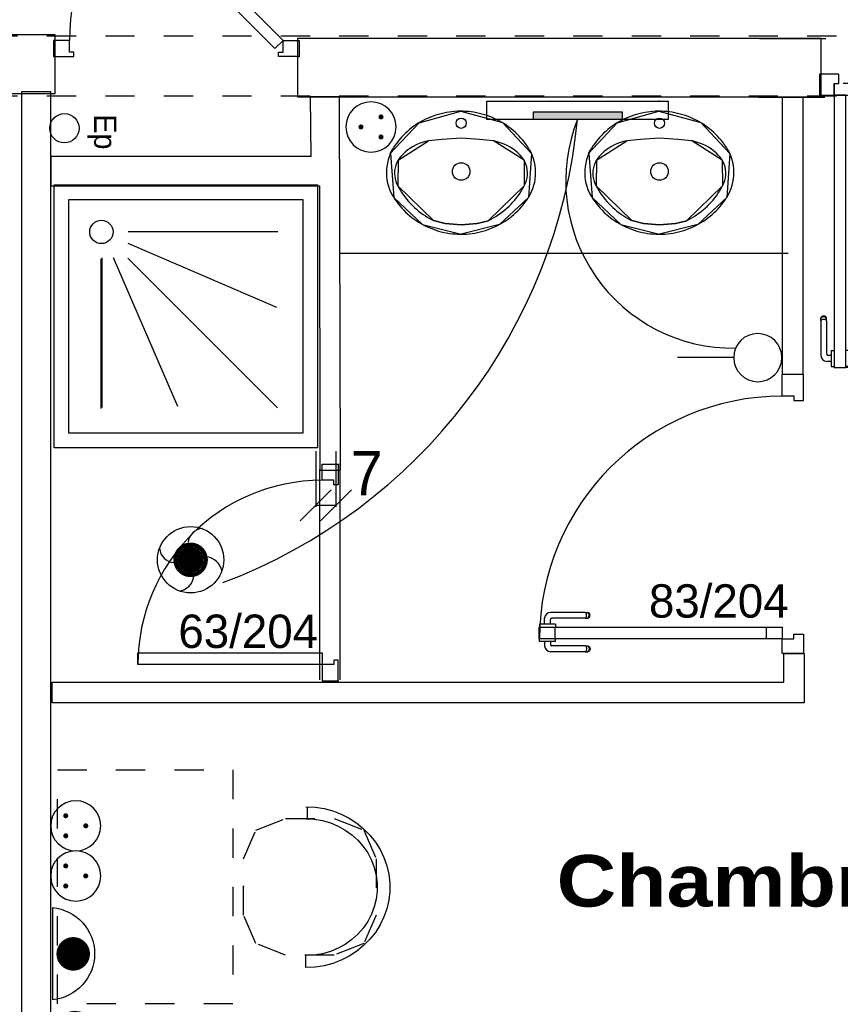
# Model space of a CAD drawing. Header units: millimetres. Extents: x -11.8 to 86.8, y 45.9 to 95.9.
# Tile 47 of 108: x 19.3 to 22.1, y 78.9 to 82.3. Entities that reach past the tile are written whole.
import ezdxf

# ---------------------------------------------------------------- set-up
doc = ezdxf.new("R2010")
doc.units = ezdxf.units.MM
doc.header["$MEASUREMENT"] = 0
doc.linetypes.add('PC_DASH_1', pattern=[0.055556, 0.027778, -0.027778])
doc.linetypes.add('PC_DASH_4', pattern=[0.125, 0.055556, -0.069444])
doc.layers.add('CFO', color=6, linetype='Continuous')
doc.layers.add('Structure etage', color=7, linetype='Continuous')
doc.styles.get("Standard").update_dxf_attribs({"font": 'BKANT.TTF'})

# ---------------------------------------------------------------- blocks, each defined once
blk = doc.blocks.new('PCEN')
at = {"const_width": 0.025}
for points in [[(-0.101, 0.3585, 1), (-0.076, 0.3585, 1)], [(0.099, 0.3585, 1), (0.124, 0.3585, 1)], [(-0.001, 0.1585, 1), (0.024, 0.1585, 1)]]:
    blk.add_lwpolyline(points, format="xyb", close=True, dxfattribs=at)
blk.add_circle((0.0115, 0.2585), 0.25)
blk = doc.blocks.new('PLATAB')
for p, q in [((-0.8281, -0.277), (-0.8281, 0.0332)), ((-0.8281, 0.0332), (0.7208, 0.0332)), ((-0.4374, 0.0304), (-0.4374, -0.0882)), ((0.3244, -0.0882), (0.3244, 0.0304)), ((0.7208, 0.0332), (0.7208, -0.277)), ((-0.4374, -0.0882), (0.3244, -0.0882)), ((0.7208, -0.277), (-0.8281, -0.277))]:
    blk.add_line(p, q)
blk.add_solid([(-0.4411, 0.0304), (0.3208, 0.0304), (-0.4411, -0.0882), (0.3208, -0.0882)])
blk = doc.blocks.new('SA')
blk.add_line((0.1176, 0.2603), (0.3651, 0.5078))
blk.add_circle((0.0116, 0.1542), 0.15)
blk = doc.blocks.new('AP0')
for points, const_width in [([(0.175, -0.06, -1), (-0.148, 0.06, -1)], 0.0492), ([(-0.06, 0, 1), (0.087, 0, 1)], 0.147)]:
    blk.add_lwpolyline(points, format="xyb", close=True, dxfattribs=dict(const_width=const_width))
blk.add_circle((0.014, 0), 0.378)
for centre, radius, start, end in [((0.153, 0.184), 0.169, 92.8345, 178.447), ((-0.154, 0.151), 0.188, 186.2032, 263.9565), ((0.189, -0.152), 0.183, 5.8298, 82.3782), ((-0.155, -0.154), 0.206, 281.5712, 350.6383)]:
    blk.add_arc(centre, radius, start, end)
blk = doc.blocks.new('ADEC')
blk.add_line((-0.2995, 0.0875), (0.2045, 0.0875))
blk.add_arc((-0.0475, 0.111), 0.2531, 185.3373, 354.6627)
blk = doc.blocks.new('AP2')
at = {"const_width": 0.193}
blk.add_lwpolyline([(-0.088, -0.238, 1), (0.104, -0.238, 1)], format="xyb", close=True, dxfattribs=at)
at = {"xscale": 2.1, "yscale": 2.1, "zscale": 2.1}
blk.add_blockref('ADEC', (0.106, -0.185), dxfattribs=at)
blk = doc.blocks.new('PD_15787')
at = {"layer": 'Structure etage', "color": 0}
for p, q in [((21.8908, -15.4608), (21.8896, -15.4641)), ((21.8896, -15.4663), (21.8896, -15.4641)), ((21.8896, -15.4724), (21.8896, -15.4663)), ((21.8896, -15.4724), (21.8896, -15.5914)), ((21.893, -15.4581), (21.8908, -15.4608)), ((21.893, -15.4609), (21.8908, -15.4633)), ((21.893, -15.4693), (21.8908, -15.4707)), ((21.8961, -15.4564), (21.893, -15.4581)), ((21.8961, -15.4594), (21.893, -15.4609)), ((21.8961, -15.4684), (21.893, -15.4693)), ((21.8995, -15.4558), (21.8961, -15.4564)), ((21.8995, -15.4588), (21.8961, -15.4594)), ((21.8995, -15.4681), (21.8961, -15.4684)), ((21.9029, -15.4564), (21.8995, -15.4558)), ((21.9029, -15.4594), (21.8995, -15.4588)), ((21.9029, -15.4684), (21.8995, -15.4681)), ((21.9059, -15.4581), (21.9029, -15.4564)), ((21.9059, -15.4609), (21.9029, -15.4594)), ((21.9059, -15.4693), (21.9029, -15.4684)), ((21.9082, -15.4608), (21.9059, -15.4581)), ((21.9082, -15.4633), (21.9059, -15.4609)), ((21.9082, -15.4707), (21.9059, -15.4693)), ((21.9093, -15.4641), (21.9082, -15.4608)), ((21.9093, -15.4663), (21.9093, -15.4641)), ((21.9093, -15.4724), (21.9093, -15.4663)), ((21.9093, -15.4724), (21.9093, -15.5867)), ((21.9248, -15.5745), (21.9248, -15.5762)), ((21.9248, -15.5745), (21.9249, -15.5745)), ((21.9248, -15.5762), (21.9248, -15.5809)), ((21.9248, -15.5809), (21.9248, -15.588)), ((21.9249, -15.5745), (21.9348, -15.5745)), ((21.9348, -15.5745), (21.9349, -15.5745)), ((21.9248, -15.6114), (21.9096, -15.6114)), ((21.9248, -15.5917), (21.9144, -15.5917)), ((21.9248, -15.588), (21.9248, -15.5969)), ((21.9248, -15.5969), (21.9248, -15.6063)), ((21.9248, -15.6063), (21.9248, -15.6151)), ((21.9248, -15.6151), (21.9248, -15.6223)), ((21.9248, -15.6223), (21.9248, -15.627)), ((21.9248, -15.627), (21.9248, -15.6286)), ((21.9248, -15.6286), (21.9249, -15.6286)), ((21.9249, -15.6286), (21.9348, -15.6286)), ((21.9348, -15.6286), (21.9349, -15.6286))]:
    blk.add_line(p, q, dxfattribs=at)
for centre, radius in [((21.9144, -15.5867), 0.00501), ((21.9096, -15.5914), 0.02)]:
    blk.add_arc(centre, radius, 180, 270, dxfattribs=at)
blk = doc.blocks.new('PD_15788')
at = {"layer": 'Structure etage', "color": 0}
for p, q in [((22.0045, -15.4641), (22.0057, -15.4608)), ((22.0045, -15.4663), (22.0045, -15.4641)), ((22.0045, -15.4724), (22.0045, -15.4663)), ((22.0045, -15.4724), (22.0045, -15.5867)), ((22.0057, -15.4608), (22.008, -15.4581)), ((22.0057, -15.4633), (22.008, -15.4609)), ((22.0057, -15.4707), (22.008, -15.4693)), ((22.008, -15.4581), (22.011, -15.4564)), ((22.008, -15.4609), (22.011, -15.4594)), ((22.008, -15.4693), (22.011, -15.4684)), ((22.011, -15.4564), (22.0144, -15.4558)), ((22.011, -15.4594), (22.0144, -15.4588)), ((22.011, -15.4684), (22.0144, -15.4681)), ((22.0144, -15.4558), (22.0178, -15.4564)), ((22.0144, -15.4588), (22.0178, -15.4594)), ((22.0144, -15.4681), (22.0178, -15.4684)), ((22.0178, -15.4564), (22.0208, -15.4581)), ((22.0178, -15.4594), (22.0208, -15.4609)), ((22.0178, -15.4684), (22.0208, -15.4693)), ((22.0208, -15.4581), (22.0231, -15.4608)), ((22.0208, -15.4609), (22.0231, -15.4633)), ((22.0208, -15.4693), (22.0231, -15.4707)), ((22.0231, -15.4608), (22.0243, -15.4641)), ((22.0243, -15.4663), (22.0243, -15.4641)), ((22.0243, -15.4724), (22.0243, -15.4663)), ((22.0243, -15.4724), (22.0243, -15.5914)), ((21.974, -15.5745), (21.9739, -15.5745)), ((21.9838, -15.5745), (21.974, -15.5745)), ((21.9839, -15.5745), (21.9838, -15.5745)), ((21.9839, -15.5745), (21.9839, -15.5762)), ((21.9839, -15.5762), (21.9839, -15.5809)), ((21.9839, -15.5809), (21.9839, -15.588)), ((21.9839, -15.588), (21.9839, -15.5969)), ((21.9839, -15.5917), (21.9995, -15.5917)), ((21.9839, -15.5969), (21.9839, -15.6063)), ((21.9839, -15.6063), (21.9839, -15.6151)), ((21.9839, -15.6114), (22.0042, -15.6114)), ((21.9839, -15.6151), (21.9839, -15.6223)), ((21.974, -15.6286), (21.9739, -15.6286)), ((21.9838, -15.6286), (21.974, -15.6286)), ((21.9839, -15.6286), (21.9838, -15.6286)), ((21.9839, -15.6223), (21.9839, -15.627)), ((21.9839, -15.627), (21.9839, -15.6286))]:
    blk.add_line(p, q, dxfattribs=at)
for centre, radius in [((21.9995, -15.5867), 0.00501), ((22.0042, -15.5914), 0.02)]:
    blk.add_arc(centre, radius, 270, 0, dxfattribs=at)
blk = doc.blocks.new('PD_15786')
at = {"layer": 'Structure etage'}
for name in ['PD_15787', 'PD_15788']:
    blk.add_blockref(name, (0, 0), dxfattribs=at)
blk = doc.blocks.new('PD_15792')
at = {"layer": 'Structure etage', "color": 0, "linetype": 'PC_DASH_1'}
for p, q in [((22.8082, -14.7018), (22.8082, -14.7017)), ((22.8082, -14.7116), (22.8082, -14.7018)), ((22.8623, -14.7018), (22.8623, -14.7017)), ((22.8623, -14.7116), (22.8623, -14.7018)), ((22.6901, -14.7337), (22.6895, -14.7371)), ((22.6895, -14.7371), (22.6901, -14.7405)), ((22.6918, -14.7307), (22.6901, -14.7337)), ((22.6901, -14.7405), (22.6918, -14.7435)), ((22.6945, -14.7284), (22.6918, -14.7307)), ((22.6918, -14.7435), (22.6945, -14.7458)), ((22.6931, -14.7337), (22.6925, -14.7371)), ((22.6925, -14.7371), (22.6931, -14.7405)), ((22.6946, -14.7307), (22.6931, -14.7337)), ((22.6931, -14.7405), (22.6946, -14.7435)), ((22.6978, -14.7272), (22.6945, -14.7284)), ((22.697, -14.7284), (22.6946, -14.7307)), ((22.6946, -14.7435), (22.697, -14.7458)), ((22.6999, -14.7272), (22.6978, -14.7272)), ((22.7061, -14.7272), (22.6999, -14.7272)), ((22.7021, -14.7337), (22.7018, -14.7371)), ((22.7018, -14.7371), (22.7021, -14.7405)), ((22.703, -14.7307), (22.7021, -14.7337)), ((22.7021, -14.7405), (22.703, -14.7435)), ((22.7044, -14.7284), (22.703, -14.7307)), ((22.703, -14.7435), (22.7044, -14.7458)), ((22.7061, -14.7272), (22.8204, -14.7272)), ((22.8082, -14.7117), (22.8082, -14.7116)), ((22.8082, -14.7117), (22.8098, -14.7117)), ((22.8098, -14.7117), (22.8145, -14.7117)), ((22.8145, -14.7117), (22.8217, -14.7117)), ((22.8217, -14.7117), (22.8306, -14.7117)), ((22.8254, -14.7117), (22.8254, -14.7222)), ((22.8306, -14.7117), (22.8399, -14.7117)), ((22.8399, -14.7117), (22.8488, -14.7117)), ((22.8451, -14.7117), (22.8451, -14.7269)), ((22.8488, -14.7117), (22.856, -14.7117)), ((22.856, -14.7117), (22.8607, -14.7117)), ((22.8607, -14.7117), (22.8623, -14.7117)), ((22.8623, -14.7117), (22.8623, -14.7116)), ((22.6945, -14.7458), (22.6978, -14.747)), ((22.6999, -14.747), (22.6978, -14.747)), ((22.7061, -14.747), (22.6999, -14.747)), ((22.7061, -14.747), (22.8251, -14.747))]:
    blk.add_line(p, q, dxfattribs=at)
for centre, radius in [((22.8204, -14.7222), 0.00501), ((22.8251, -14.7269), 0.02)]:
    blk.add_arc(centre, radius, 270, 0, dxfattribs=at)
blk = doc.blocks.new('PD_15793')
at = {"layer": 'Structure etage', "color": 0, "linetype": 'PC_DASH_1'}
for p, q in [((22.6895, -14.6222), (22.6901, -14.6187)), ((22.6901, -14.6256), (22.6895, -14.6222)), ((22.6901, -14.6187), (22.6918, -14.6157)), ((22.6918, -14.6286), (22.6901, -14.6256)), ((22.6918, -14.6157), (22.6945, -14.6135)), ((22.6945, -14.6308), (22.6918, -14.6286)), ((22.6925, -14.6222), (22.6931, -14.6187)), ((22.6931, -14.6256), (22.6925, -14.6222)), ((22.6931, -14.6187), (22.6946, -14.6157)), ((22.6946, -14.6286), (22.6931, -14.6256)), ((22.6945, -14.6135), (22.6978, -14.6123)), ((22.6978, -14.632), (22.6945, -14.6308)), ((22.6946, -14.6157), (22.697, -14.6135)), ((22.697, -14.6308), (22.6946, -14.6286)), ((22.6999, -14.6123), (22.6978, -14.6123)), ((22.6999, -14.632), (22.6978, -14.632)), ((22.7061, -14.6123), (22.6999, -14.6123)), ((22.7061, -14.632), (22.6999, -14.632)), ((22.7018, -14.6222), (22.7021, -14.6187)), ((22.7021, -14.6256), (22.7018, -14.6222)), ((22.7021, -14.6187), (22.703, -14.6157)), ((22.703, -14.6286), (22.7021, -14.6256)), ((22.703, -14.6157), (22.7044, -14.6135)), ((22.7044, -14.6308), (22.703, -14.6286)), ((22.7061, -14.6123), (22.8251, -14.6123)), ((22.7061, -14.632), (22.8204, -14.632)), ((22.8254, -14.6526), (22.8254, -14.637)), ((22.8451, -14.6526), (22.8451, -14.6323)), ((22.8082, -14.6526), (22.8098, -14.6526)), ((22.8082, -14.6526), (22.8082, -14.6527)), ((22.8082, -14.6527), (22.8082, -14.6626)), ((22.8082, -14.6626), (22.8082, -14.6627)), ((22.8098, -14.6526), (22.8145, -14.6526)), ((22.8145, -14.6526), (22.8217, -14.6526)), ((22.8217, -14.6526), (22.8306, -14.6526)), ((22.8306, -14.6526), (22.8399, -14.6526)), ((22.8399, -14.6526), (22.8488, -14.6526)), ((22.8488, -14.6526), (22.856, -14.6526)), ((22.856, -14.6526), (22.8607, -14.6526)), ((22.8607, -14.6526), (22.8623, -14.6526)), ((22.8623, -14.6526), (22.8623, -14.6527)), ((22.8623, -14.6527), (22.8623, -14.6626)), ((22.8623, -14.6626), (22.8623, -14.6627))]:
    blk.add_line(p, q, dxfattribs=at)
for centre, radius in [((22.8204, -14.637), 0.00501), ((22.8251, -14.6323), 0.02)]:
    blk.add_arc(centre, radius, 0, 90, dxfattribs=at)
blk = doc.blocks.new('PD_15791')
at = {"layer": 'Structure etage'}
for name in ['PD_15793', 'PD_15792']:
    blk.add_blockref(name, (0, 0), dxfattribs=at)
blk = doc.blocks.new('PD_15790')
at = {"layer": 'Structure etage', "color": 0, "linetype": 'PC_DASH_1'}
blk.add_lwpolyline([(22.8663, -14.7017), (22.8663, -14.6616), (21.935, -14.6616), (21.935, -14.7017), (22.8663, -14.7017)], dxfattribs=at)
at = {"layer": 'Structure etage'}
blk.add_blockref('PD_15791', (0, 0), dxfattribs=at)
blk = doc.blocks.new('PD_15789')
at = {"layer": 'Structure etage', "color": 0}
for points in [[(21.9349, -14.6613), (21.9508, -14.6613), (21.9508, -14.6292), (21.8848, -14.6292), (21.8848, -14.7013), (21.9349, -14.7013), (21.9349, -14.6613)], [(22.9147, -14.6292), (22.8502, -14.6292), (22.8502, -14.6613), (22.8661, -14.6613), (22.8661, -14.7013), (22.9147, -14.7013), (22.9147, -14.6292)], [(21.9349, -15.6326), (21.9749, -15.6326), (21.9749, -14.7013), (21.9349, -14.7013), (21.9349, -15.6326)]]:
    blk.add_lwpolyline(points, dxfattribs=at)
blk.add_arc((21.9349, -14.7013), 0.9313, 270, 0, dxfattribs=at)
at = {"layer": 'Structure etage'}
blk.add_blockref('PD_15790', (0, 0), dxfattribs=at)
blk = doc.blocks.new('PD_15785')
at = {"layer": 'Structure etage'}
for name in ['PD_15789', 'PD_15786']:
    blk.add_blockref(name, (0, 0), dxfattribs=at)
blk = doc.blocks.new('PD_15953')
at = {"layer": 'Structure etage', "color": 0}
for points in [[(20.6591, -15.1768), (20.6685, -15.1766), (20.678, -15.1761), (20.6874, -15.1753), (20.6967, -15.1742), (20.706, -15.1727), (20.7153, -15.1709), (20.7245, -15.1689), (20.7336, -15.1665), (20.7426, -15.1638), (20.7515, -15.1608), (20.7603, -15.1575), (20.769, -15.1539), (20.7775, -15.1501), (20.7859, -15.1459), (20.7942, -15.1415), (20.8022, -15.1367), (20.8101, -15.1318), (20.8179, -15.1265), (20.8254, -15.121), (20.8327, -15.1152), (20.8398, -15.1092), (20.8467, -15.103), (20.8533, -15.0965), (20.8598, -15.0898), (20.8659, -15.0829), (20.8719, -15.0758), (20.8775, -15.0685), (20.8829, -15.0611), (20.888, -15.0534), (20.8893, -15.0513), (20.8952, -15.0414), (20.9003, -15.0311), (20.9046, -15.0204), (20.9081, -15.0095), (20.9109, -14.9984), (20.9128, -14.9871), (20.914, -14.9758), (20.9143, -14.9643), (20.9138, -14.9529), (20.9124, -14.9416), (20.9103, -14.9303), (20.9073, -14.9193), (20.9035, -14.9084), (20.9005, -14.9011), (20.8961, -14.893), (20.8915, -14.8851), (20.8866, -14.8773), (20.8813, -14.8697), (20.8759, -14.8622), (20.8701, -14.855), (20.8641, -14.848), (20.8578, -14.8411), (20.8513, -14.8345), (20.8446, -14.8281), (20.8376, -14.8219), (20.8305, -14.816), (20.8231, -14.8103), (20.8155, -14.8049), (20.8077, -14.7997), (20.7997, -14.7948), (20.7916, -14.7902), (20.7833, -14.7858), (20.7748, -14.7818), (20.7662, -14.778), (20.7575, -14.7745), (20.7487, -14.7713), (20.7397, -14.7684), (20.7306, -14.7658), (20.7215, -14.7635), (20.7123, -14.7615), (20.703, -14.7599), (20.6937, -14.7585), (20.6843, -14.7575), (20.6749, -14.7568), (20.6654, -14.7564), (20.656, -14.7563), (20.6465, -14.7566), (20.6371, -14.7571), (20.6277, -14.758), (20.6184, -14.7592), (20.609, -14.7607), (20.5998, -14.7625), (20.5906, -14.7647), (20.5815, -14.7671), (20.5725, -14.7698), (20.5636, -14.7729), (20.5548, -14.7762), (20.5462, -14.7799), (20.5376, -14.7838), (20.5293, -14.788), (20.521, -14.7925), (20.513, -14.7973), (20.5051, -14.8024), (20.4974, -14.8077), (20.4899, -14.8132), (20.4826, -14.819), (20.4756, -14.8251), (20.4687, -14.8314), (20.4621, -14.8379), (20.4557, -14.8446), (20.4496, -14.8516), (20.4437, -14.8587), (20.4381, -14.8661), (20.4328, -14.8736), (20.4277, -14.8813), (20.4229, -14.8891), (20.4184, -14.8972), (20.4159, -14.902), (20.4177, -14.9011), (20.4134, -14.9118), (20.4099, -14.9227), (20.4072, -14.9338), (20.4053, -14.9451), (20.4042, -14.9565), (20.404, -14.9679), (20.4045, -14.9793), (20.4059, -14.9907), (20.4081, -15.0019), (20.4111, -15.0129), (20.4149, -15.0238), (20.4195, -15.0343), (20.4248, -15.0445), (20.4289, -15.0513), (20.4339, -15.059), (20.4392, -15.0666), (20.4448, -15.0739), (20.4507, -15.0811), (20.4568, -15.088), (20.4631, -15.0948), (20.4697, -15.1013), (20.4766, -15.1076), (20.4836, -15.1137), (20.4909, -15.1195), (20.4983, -15.1251), (20.506, -15.1304), (20.5139, -15.1354), (20.5219, -15.1402), (20.5301, -15.1447), (20.5384, -15.149), (20.5469, -15.1529), (20.5556, -15.1566), (20.5644, -15.16), (20.5732, -15.163), (20.5822, -15.1658), (20.5913, -15.1683), (20.6005, -15.1704), (20.6097, -15.1723), (20.619, -15.1738), (20.6284, -15.175), (20.6378, -15.1759), (20.6472, -15.1765), (20.6566, -15.1768), (20.6591, -15.1768)], [(20.4159, -14.902), (20.5154, -14.7958), (20.6579, -14.7563), (20.8005, -14.7953), (20.9005, -14.9011)], [(20.4177, -14.9011), (20.4289, -15.0513)], [(20.9005, -14.9011), (20.8893, -15.0513)], [(20.4289, -15.0513), (20.5271, -15.1431), (20.6591, -15.1768)], [(20.8893, -15.0513), (20.7912, -15.1431), (20.6591, -15.1768)]]:
    blk.add_lwpolyline(points, dxfattribs=at)
blk = doc.blocks.new('PD_15954')
at = {"layer": 'Structure etage', "color": 0}
for points in [[(20.4428, -15.0108), (20.4473, -15.0191), (20.452, -15.0272), (20.457, -15.0351), (20.4623, -15.0429), (20.4679, -15.0504), (20.4738, -15.0578), (20.4799, -15.065), (20.4862, -15.072), (20.4929, -15.0787), (20.4997, -15.0852), (20.5068, -15.0915), (20.5141, -15.0975), (20.5216, -15.1033), (20.5293, -15.1089), (20.5373, -15.1141), (20.5454, -15.1191), (20.5537, -15.1238), (20.5621, -15.1283), (20.5647, -15.1296), (20.6048, -15.1399), (20.6596, -15.1449), (20.7141, -15.1397), (20.7526, -15.1305), (20.7535, -15.1296), (20.762, -15.1252), (20.7704, -15.1206), (20.7785, -15.1157), (20.7865, -15.1105), (20.7943, -15.105), (20.8019, -15.0993), (20.8092, -15.0934), (20.8164, -15.0871), (20.8233, -15.0807), (20.83, -15.074), (20.8365, -15.0671), (20.8426, -15.06), (20.8486, -15.0527), (20.8542, -15.0452), (20.8596, -15.0375), (20.8647, -15.0296), (20.8696, -15.0216), (20.8741, -15.0134), (20.8754, -15.0108), (20.8796, -15.0023), (20.8828, -14.9934), (20.8851, -14.9843), (20.8863, -14.9749), (20.8865, -14.9655), (20.8858, -14.9561), (20.884, -14.9468), (20.8812, -14.9378), (20.8774, -14.9291), (20.8745, -14.9236), (20.8679, -14.9149), (20.8608, -14.9066), (20.853, -14.8989), (20.8448, -14.8917), (20.836, -14.885), (20.8268, -14.879), (20.8171, -14.8736), (20.8071, -14.8689), (20.7968, -14.8649), (20.7862, -14.8615), (20.7754, -14.8589), (20.7703, -14.8579), (20.7226, -14.8528), (20.6596, -14.8489), (20.5947, -14.8531), (20.548, -14.8579), (20.5371, -14.8602), (20.5264, -14.8632), (20.5159, -14.8669), (20.5057, -14.8713), (20.4959, -14.8764), (20.4865, -14.8821), (20.4775, -14.8885), (20.469, -14.8954), (20.461, -14.9029), (20.4536, -14.911), (20.4467, -14.9195), (20.4438, -14.9236), (20.4394, -14.932), (20.436, -14.9409), (20.4335, -14.95), (20.4321, -14.9593), (20.4316, -14.9687), (20.4322, -14.9781), (20.4338, -14.9874), (20.4364, -14.9965), (20.44, -15.0053), (20.4428, -15.0108)], [(20.4438, -14.9236), (20.548, -14.8579)], [(20.7703, -14.8579), (20.7226, -14.8528), (20.6596, -14.8489), (20.5947, -14.8531), (20.548, -14.8579)], [(20.8745, -14.9236), (20.7703, -14.8579)], [(20.4438, -14.9236), (20.4428, -15.0108)], [(20.8745, -14.9236), (20.8754, -15.0108)], [(20.4428, -15.0108), (20.5647, -15.1296)], [(20.8754, -15.0108), (20.7535, -15.1296)], [(20.7526, -15.1305), (20.7141, -15.1397), (20.6596, -15.1449), (20.6048, -15.1399), (20.5647, -15.1296)]]:
    blk.add_lwpolyline(points, dxfattribs=at)
blk = doc.blocks.new('PD_15952')
at = {"layer": 'Structure etage', "color": 0}
for points in [[(20.4438, -14.9236), (20.548, -14.8579)], [(20.7703, -14.8579), (20.7226, -14.8528), (20.6596, -14.8489), (20.5947, -14.8531), (20.548, -14.8579)], [(20.8745, -14.9236), (20.7703, -14.8579)], [(20.4438, -14.9236), (20.4428, -15.0108)], [(20.8745, -14.9236), (20.8754, -15.0108)], [(20.4428, -15.0108), (20.5647, -15.1296)], [(20.8754, -15.0108), (20.7535, -15.1296)], [(20.7526, -15.1305), (20.7141, -15.1397), (20.6596, -15.1449), (20.6048, -15.1399), (20.5647, -15.1296)]]:
    blk.add_lwpolyline(points, dxfattribs=at)
for centre, radius in [((20.6596, -14.7974), 0.0175), ((20.6596, -14.9622), 0.03)]:
    blk.add_circle(centre, radius, dxfattribs=at)
at = {"layer": 'Structure etage'}
for name in ['PD_15953', 'PD_15954']:
    blk.add_blockref(name, (0, 0), dxfattribs=at)
blk = doc.blocks.new('PD_15951')
at = {"layer": 'Structure etage', "color": 0}
blk.add_point((20.656, -14.7563), dxfattribs=at)
at = {"layer": 'Structure etage'}
blk.add_blockref('PD_15952', (0, 0), dxfattribs=at)
blk = doc.blocks.new('PD_15957')
at = {"layer": 'Structure etage', "color": 0}
for points in [[(21.3372, -15.1768), (21.3467, -15.1766), (21.3561, -15.1761), (21.3655, -15.1753), (21.3748, -15.1742), (21.3841, -15.1727), (21.3934, -15.1709), (21.4026, -15.1689), (21.4117, -15.1665), (21.4207, -15.1638), (21.4296, -15.1608), (21.4384, -15.1575), (21.4471, -15.1539), (21.4556, -15.1501), (21.464, -15.1459), (21.4723, -15.1415), (21.4804, -15.1367), (21.4883, -15.1318), (21.496, -15.1265), (21.5035, -15.121), (21.5108, -15.1152), (21.5179, -15.1092), (21.5248, -15.103), (21.5315, -15.0965), (21.5379, -15.0898), (21.544, -15.0829), (21.55, -15.0758), (21.5556, -15.0685), (21.561, -15.0611), (21.5661, -15.0534), (21.5675, -15.0513), (21.5733, -15.0414), (21.5784, -15.0311), (21.5827, -15.0204), (21.5862, -15.0095), (21.589, -14.9984), (21.5909, -14.9871), (21.5921, -14.9758), (21.5924, -14.9643), (21.5919, -14.9529), (21.5905, -14.9416), (21.5884, -14.9303), (21.5854, -14.9193), (21.5816, -14.9084), (21.5786, -14.9011), (21.5743, -14.893), (21.5696, -14.8851), (21.5647, -14.8773), (21.5594, -14.8697), (21.554, -14.8622), (21.5482, -14.855), (21.5422, -14.848), (21.5359, -14.8411), (21.5294, -14.8345), (21.5227, -14.8281), (21.5157, -14.8219), (21.5086, -14.816), (21.5012, -14.8103), (21.4936, -14.8049), (21.4858, -14.7997), (21.4778, -14.7948), (21.4697, -14.7902), (21.4614, -14.7858), (21.4529, -14.7818), (21.4443, -14.778), (21.4356, -14.7745), (21.4268, -14.7713), (21.4178, -14.7684), (21.4088, -14.7658), (21.3996, -14.7635), (21.3904, -14.7615), (21.3811, -14.7599), (21.3718, -14.7585), (21.3624, -14.7575), (21.353, -14.7568), (21.3435, -14.7564), (21.3341, -14.7563), (21.3246, -14.7566), (21.3152, -14.7571), (21.3058, -14.758), (21.2965, -14.7592), (21.2871, -14.7607), (21.2779, -14.7625), (21.2687, -14.7647), (21.2596, -14.7671), (21.2506, -14.7698), (21.2417, -14.7729), (21.2329, -14.7762), (21.2243, -14.7799), (21.2157, -14.7838), (21.2074, -14.788), (21.1991, -14.7925), (21.1911, -14.7973), (21.1832, -14.8024), (21.1755, -14.8077), (21.168, -14.8132), (21.1608, -14.819), (21.1537, -14.8251), (21.1468, -14.8314), (21.1402, -14.8379), (21.1338, -14.8446), (21.1277, -14.8516), (21.1218, -14.8587), (21.1162, -14.8661), (21.1109, -14.8736), (21.1058, -14.8813), (21.101, -14.8891), (21.0965, -14.8972), (21.094, -14.902), (21.0958, -14.9011), (21.0915, -14.9118), (21.088, -14.9227), (21.0853, -14.9338), (21.0834, -14.9451), (21.0823, -14.9565), (21.0821, -14.9679), (21.0826, -14.9793), (21.084, -14.9907), (21.0862, -15.0019), (21.0892, -15.0129), (21.093, -15.0238), (21.0976, -15.0343), (21.1029, -15.0445), (21.107, -15.0513), (21.112, -15.059), (21.1174, -15.0666), (21.1229, -15.0739), (21.1288, -15.0811), (21.1349, -15.088), (21.1413, -15.0948), (21.1478, -15.1013), (21.1547, -15.1076), (21.1617, -15.1137), (21.169, -15.1195), (21.1764, -15.1251), (21.1841, -15.1304), (21.192, -15.1354), (21.2, -15.1402), (21.2082, -15.1447), (21.2165, -15.149), (21.225, -15.1529), (21.2337, -15.1566), (21.2425, -15.16), (21.2513, -15.163), (21.2603, -15.1658), (21.2694, -15.1683), (21.2786, -15.1704), (21.2878, -15.1723), (21.2971, -15.1738), (21.3065, -15.175), (21.3159, -15.1759), (21.3253, -15.1765), (21.3347, -15.1768), (21.3372, -15.1768)], [(21.094, -14.902), (21.1935, -14.7958), (21.336, -14.7563), (21.4786, -14.7953), (21.5786, -14.9011)], [(21.0958, -14.9011), (21.107, -15.0513)], [(21.5786, -14.9011), (21.5675, -15.0513)], [(21.107, -15.0513), (21.2052, -15.1431), (21.3372, -15.1768)], [(21.5675, -15.0513), (21.4693, -15.1431), (21.3372, -15.1768)]]:
    blk.add_lwpolyline(points, dxfattribs=at)
blk = doc.blocks.new('PD_15958')
at = {"layer": 'Structure etage', "color": 0}
for points in [[(21.1209, -15.0108), (21.1254, -15.0191), (21.1301, -15.0272), (21.1351, -15.0351), (21.1404, -15.0429), (21.146, -15.0504), (21.1519, -15.0578), (21.158, -15.065), (21.1643, -15.072), (21.171, -15.0787), (21.1778, -15.0852), (21.1849, -15.0915), (21.1922, -15.0975), (21.1997, -15.1033), (21.2075, -15.1089), (21.2154, -15.1141), (21.2235, -15.1191), (21.2318, -15.1238), (21.2402, -15.1283), (21.2428, -15.1296), (21.2829, -15.1399), (21.3377, -15.1449), (21.3922, -15.1397), (21.4307, -15.1305), (21.4316, -15.1296), (21.4401, -15.1252), (21.4485, -15.1206), (21.4566, -15.1157), (21.4646, -15.1105), (21.4724, -15.105), (21.48, -15.0993), (21.4873, -15.0934), (21.4945, -15.0871), (21.5014, -15.0807), (21.5081, -15.074), (21.5146, -15.0671), (21.5208, -15.06), (21.5267, -15.0527), (21.5323, -15.0452), (21.5377, -15.0375), (21.5428, -15.0296), (21.5477, -15.0216), (21.5522, -15.0134), (21.5535, -15.0108), (21.5577, -15.0023), (21.5609, -14.9934), (21.5632, -14.9843), (21.5644, -14.9749), (21.5647, -14.9655), (21.5639, -14.9561), (21.5621, -14.9468), (21.5593, -14.9378), (21.5555, -14.9291), (21.5526, -14.9236), (21.546, -14.9149), (21.5389, -14.9066), (21.5311, -14.8989), (21.5229, -14.8917), (21.5141, -14.885), (21.5049, -14.879), (21.4952, -14.8736), (21.4852, -14.8689), (21.4749, -14.8649), (21.4643, -14.8615), (21.4535, -14.8589), (21.4484, -14.8579), (21.4007, -14.8528), (21.3377, -14.8489), (21.2728, -14.8531), (21.2261, -14.8579), (21.2152, -14.8602), (21.2045, -14.8632), (21.194, -14.8669), (21.1839, -14.8713), (21.174, -14.8764), (21.1646, -14.8821), (21.1556, -14.8885), (21.1471, -14.8954), (21.1391, -14.9029), (21.1317, -14.911), (21.1248, -14.9195), (21.1219, -14.9236), (21.1175, -14.932), (21.1141, -14.9409), (21.1116, -14.95), (21.1102, -14.9593), (21.1097, -14.9687), (21.1103, -14.9781), (21.1119, -14.9874), (21.1145, -14.9965), (21.1181, -15.0053), (21.1209, -15.0108)], [(21.1219, -14.9236), (21.2261, -14.8579)], [(21.4484, -14.8579), (21.4007, -14.8528), (21.3377, -14.8489), (21.2728, -14.8531), (21.2261, -14.8579)], [(21.5526, -14.9236), (21.4484, -14.8579)], [(21.1219, -14.9236), (21.1209, -15.0108)], [(21.5526, -14.9236), (21.5535, -15.0108)], [(21.1209, -15.0108), (21.2428, -15.1296)], [(21.5535, -15.0108), (21.4316, -15.1296)], [(21.4307, -15.1305), (21.3922, -15.1397), (21.3377, -15.1449), (21.2829, -15.1399), (21.2428, -15.1296)]]:
    blk.add_lwpolyline(points, dxfattribs=at)
blk = doc.blocks.new('PD_15956')
at = {"layer": 'Structure etage', "color": 0}
for points in [[(21.1219, -14.9236), (21.2261, -14.8579)], [(21.4484, -14.8579), (21.4007, -14.8528), (21.3377, -14.8489), (21.2728, -14.8531), (21.2261, -14.8579)], [(21.5526, -14.9236), (21.4484, -14.8579)], [(21.1219, -14.9236), (21.1209, -15.0108)], [(21.5526, -14.9236), (21.5535, -15.0108)], [(21.1209, -15.0108), (21.2428, -15.1296)], [(21.5535, -15.0108), (21.4316, -15.1296)], [(21.4307, -15.1305), (21.3922, -15.1397), (21.3377, -15.1449), (21.2829, -15.1399), (21.2428, -15.1296)]]:
    blk.add_lwpolyline(points, dxfattribs=at)
for centre, radius in [((21.3377, -14.7974), 0.0175), ((21.3377, -14.9622), 0.03)]:
    blk.add_circle(centre, radius, dxfattribs=at)
at = {"layer": 'Structure etage'}
for name in ['PD_15957', 'PD_15958']:
    blk.add_blockref(name, (0, 0), dxfattribs=at)
blk = doc.blocks.new('PD_15955')
at = {"layer": 'Structure etage', "color": 0}
blk.add_point((21.3341, -14.7563), dxfattribs=at)
at = {"layer": 'Structure etage'}
blk.add_blockref('PD_15956', (0, 0), dxfattribs=at)
blk = doc.blocks.new('PD_15971')
at = {"layer": 'Structure etage', "color": 0, "linetype": 'PC_DASH_1'}
for p, q in [((20.1325, -17.1353), (20.1325, -17.1744)), ((20.1282, -17.6841), (20.1282, -17.6429))]:
    blk.add_line(p, q, dxfattribs=at)
for points in [[(20.1289, -17.1343), (20.1599, -17.136), (20.1906, -17.1408), (20.2205, -17.1487), (20.2493, -17.1598), (20.2768, -17.1737), (20.3025, -17.1904), (20.3261, -17.2097), (20.3475, -17.2313), (20.3663, -17.255), (20.3823, -17.2805), (20.3953, -17.3076), (20.4053, -17.3358), (20.4119, -17.3648), (20.4153, -17.3944), (20.4153, -17.4242), (20.4119, -17.4538), (20.4053, -17.4829), (20.3953, -17.5111), (20.3823, -17.5381), (20.3663, -17.5637), (20.3475, -17.5874), (20.3261, -17.609), (20.3025, -17.6283), (20.2768, -17.645), (20.2493, -17.6589), (20.2205, -17.6699), (20.1906, -17.6779), (20.1599, -17.6827), (20.1289, -17.6843)], [(20.3687, -17.3119), (20.3687, -17.5046), (20.3267, -17.6018), (20.2253, -17.6421), (20.0591, -17.6421), (19.9577, -17.6018), (19.9157, -17.5046), (19.9157, -17.3119), (19.9577, -17.2146), (20.0591, -17.1744), (20.2253, -17.1744), (20.3267, -17.2146), (20.3687, -17.3119)], [(20.129, -17.1755), (20.1573, -17.1771), (20.1852, -17.1818), (20.2124, -17.1896), (20.2384, -17.2003), (20.263, -17.2139), (20.2857, -17.2302), (20.3064, -17.2488), (20.3246, -17.2697), (20.3402, -17.2924), (20.3529, -17.3167), (20.3626, -17.3423), (20.3691, -17.3687), (20.3724, -17.3957), (20.3724, -17.4229), (20.3691, -17.4499), (20.3626, -17.4764), (20.3529, -17.5019), (20.3402, -17.5263), (20.3246, -17.549), (20.3064, -17.5698), (20.2857, -17.5885), (20.263, -17.6047), (20.2384, -17.6183), (20.2124, -17.6291), (20.1852, -17.6369), (20.1573, -17.6416), (20.129, -17.6432)]]:
    blk.add_lwpolyline(points, dxfattribs=at)
at = {"layer": 'Structure etage', "color": 0}
blk.add_point((19.9157, -17.4082), dxfattribs=at)
blk = doc.blocks.new('PD_15974')
at = {"layer": 'Structure etage', "color": 0}
for points in [[(20.1841, -15.9632), (20.2391, -15.9632), (20.2391, -16.0332), (20.2241, -16.0332), (20.2241, -16.0182), (20.1841, -16.0182), (20.1841, -15.9632)], [(19.5541, -16.6482), (19.5541, -16.6082), (20.1841, -16.6082), (20.1841, -16.6482), (19.5541, -16.6482)], [(20.1841, -16.7032), (20.2391, -16.7032), (20.2391, -16.6332), (20.2241, -16.6332), (20.2241, -16.6482), (20.1841, -16.6482), (20.1841, -16.7032)]]:
    blk.add_lwpolyline(points, dxfattribs=at)
blk.add_arc((20.1841, -16.6482), 0.63, 90, 180, dxfattribs=at)
blk = doc.blocks.new('PD_15973')
at = {"layer": 'Structure etage', "color": 0}
blk.add_point((20.2391, -16.7032), dxfattribs=at)
at = {"layer": 'Structure etage'}
blk.add_blockref('PD_15974', (0, 0), dxfattribs=at)
blk = doc.blocks.new('PD_16344')
at = {"layer": 'Structure etage', "color": 0}
for points in [[(20.051, -14.514), (20.0227, -14.5423), (19.5066, -14.0261), (19.5348, -13.9978), (20.051, -14.514)], [(19.2654, -14.5143), (19.2654, -14.5693), (19.3354, -14.5693), (19.3354, -14.5543), (19.3204, -14.5543), (19.3204, -14.5143), (19.2654, -14.5143)], [(20.1054, -14.5143), (20.1054, -14.5693), (20.0354, -14.5693), (20.0354, -14.5543), (20.0504, -14.5543), (20.0504, -14.5143), (20.1054, -14.5143)]]:
    blk.add_lwpolyline(points, dxfattribs=at)
blk.add_arc((20.0504, -14.5143), 0.73, 134.9467, 180, dxfattribs=at)
blk.add_point((20.1054, -14.5693), dxfattribs=at)
blk = doc.blocks.new('PD_16525')
at = {"layer": 'Structure etage', "color": 0}
blk.add_circle((19.3028, -14.8144), 0.05, dxfattribs=at)
at = {"layer": 'Structure etage', "color": 0, "insert": (19.4805, -14.7673), "char_height": 0.076068, "width": 0.123472, "attachment_point": 1, "rotation": 270}
blk.add_mtext('{\\fHelvetica|b0|i0|c0|p0;\\W0.92;Ep}', dxfattribs=at)
blk = doc.blocks.new('PD_16537')
at = {"layer": 'Structure etage', "color": 0}
blk.add_circle((19.3028, -14.8144), 0.05, dxfattribs=at)
at = {"layer": 'Structure etage', "color": 0, "insert": (19.4805, -14.7673), "char_height": 0.076068, "width": 0.123472, "attachment_point": 1, "rotation": 270}
blk.add_mtext('{\\fHelvetica|b0|i0|c0|p0;\\W0.92;Ep}', dxfattribs=at)
blk = doc.blocks.new('PD_16552')
at = {"layer": 'Structure etage', "color": 0}
for p, q in [((20.1093, -16.1562), (20.2151, -16.0503)), ((20.2844, -16.0503), (20.1785, -16.1562)), ((20.1622, -16.1033), (20.2314, -16.1033))]:
    blk.add_line(p, q, dxfattribs=at)
at = {"layer": 'Structure etage', "color": 0, "insert": (20.3364, -15.9179), "char_height": 0.152135, "width": 0.123472, "attachment_point": 2}
blk.add_mtext('{\\fHelvetica|b0|i0|c0|p0;\\W0.92;7}', dxfattribs=at)
blk = doc.blocks.new('PD_16551')
at = {"layer": 'Structure etage', "color": 0}
for p, q in [((20.1622, -15.9187), (20.1622, -16.1083)), ((20.2314, -15.9186), (20.2314, -16.1083))]:
    blk.add_line(p, q, dxfattribs=at)
at = {"layer": 'Structure etage'}
blk.add_blockref('PD_16552', (0, 0), dxfattribs=at)
blk = doc.blocks.new('PD_16564')
at = {"layer": 'Structure etage', "color": 0}
for p, q in [((19.5212, -15.1675), (20.0326, -15.1675)), ((19.5195, -15.2068), (20.0278, -15.4261)), ((19.4278, -15.261), (19.4278, -15.7723)), ((19.4306, -15.258), (19.4306, -15.7693)), ((19.4698, -15.2562), (19.6892, -15.7645)), ((20.0312, -15.7705), (19.5195, -15.2588))]:
    blk.add_line(p, q, dxfattribs=at)
for points in [[(19.2682, -15.0075), (20.1682, -15.0075), (20.1682, -15.9075), (19.2682, -15.9075), (19.2682, -15.0075)], [(19.3182, -15.0575), (20.1182, -15.0575), (20.1182, -15.8575), (19.3182, -15.8575), (19.3182, -15.0575)]]:
    blk.add_lwpolyline(points, dxfattribs=at)
blk.add_circle((19.4293, -15.169), 0.04, dxfattribs=at)
blk = doc.blocks.new('PD_16809')
at = {"layer": 'Structure etage', "color": 0}
for p, q in [((20.9278, -16.5591), (20.9278, -16.559)), ((20.9278, -16.5689), (20.9278, -16.5591)), ((20.9819, -16.5591), (20.9819, -16.559)), ((20.9819, -16.5689), (20.9819, -16.5591)), ((20.9278, -16.569), (20.9278, -16.5689)), ((20.9294, -16.569), (20.9278, -16.569)), ((20.9341, -16.569), (20.9294, -16.569)), ((20.9413, -16.569), (20.9341, -16.569)), ((20.9502, -16.569), (20.9413, -16.569)), ((20.945, -16.569), (20.945, -16.5842)), ((20.9595, -16.569), (20.9502, -16.569)), ((20.9684, -16.569), (20.9595, -16.569)), ((20.9647, -16.569), (20.9647, -16.5795)), ((20.9756, -16.569), (20.9684, -16.569)), ((21.084, -16.5845), (20.9697, -16.5845)), ((20.9803, -16.569), (20.9756, -16.569)), ((20.9819, -16.569), (20.9803, -16.569)), ((20.9819, -16.569), (20.9819, -16.5689)), ((21.084, -16.5845), (21.0902, -16.5845)), ((21.0857, -16.5857), (21.0871, -16.5879)), ((21.0871, -16.5879), (21.088, -16.5909)), ((21.088, -16.5909), (21.0883, -16.5944)), ((21.0883, -16.5944), (21.088, -16.5978)), ((21.0902, -16.5845), (21.0923, -16.5845)), ((21.0923, -16.5845), (21.0956, -16.5857)), ((21.0931, -16.5857), (21.0955, -16.5879)), ((21.0955, -16.5879), (21.097, -16.5909)), ((21.0956, -16.5857), (21.0983, -16.5879)), ((21.097, -16.5909), (21.0976, -16.5944)), ((21.0976, -16.5944), (21.097, -16.5978)), ((21.0983, -16.5879), (21.1, -16.5909)), ((21.1, -16.5909), (21.1006, -16.5944)), ((21.1006, -16.5944), (21.1, -16.5978)), ((21.084, -16.6042), (20.965, -16.6042)), ((21.084, -16.6042), (21.0902, -16.6042)), ((21.0871, -16.6008), (21.0857, -16.603)), ((21.088, -16.5978), (21.0871, -16.6008)), ((21.0902, -16.6042), (21.0923, -16.6042)), ((21.0956, -16.603), (21.0923, -16.6042)), ((21.0955, -16.6008), (21.0931, -16.603)), ((21.097, -16.5978), (21.0955, -16.6008)), ((21.0983, -16.6008), (21.0956, -16.603)), ((21.1, -16.5978), (21.0983, -16.6008))]:
    blk.add_line(p, q, dxfattribs=at)
for centre, radius in [((20.965, -16.5842), 0.02), ((20.9697, -16.5795), 0.00501)]:
    blk.add_arc(centre, radius, 180, 270, dxfattribs=at)
blk = doc.blocks.new('PD_16810')
at = {"layer": 'Structure etage', "color": 0}
for p, q in [((20.945, -16.5099), (20.945, -16.4896)), ((20.9647, -16.5099), (20.9647, -16.4943)), ((21.084, -16.4696), (20.965, -16.4696)), ((21.084, -16.4893), (20.9697, -16.4893)), ((21.084, -16.4696), (21.0902, -16.4696)), ((21.084, -16.4893), (21.0902, -16.4893)), ((21.0871, -16.473), (21.0857, -16.4708)), ((21.0857, -16.4881), (21.0871, -16.4859)), ((21.088, -16.476), (21.0871, -16.473)), ((21.0871, -16.4859), (21.088, -16.4829)), ((21.0883, -16.4794), (21.088, -16.476)), ((21.088, -16.4829), (21.0883, -16.4794)), ((21.0902, -16.4696), (21.0923, -16.4696)), ((21.0902, -16.4893), (21.0923, -16.4893)), ((21.0956, -16.4708), (21.0923, -16.4696)), ((21.0923, -16.4893), (21.0956, -16.4881)), ((21.0955, -16.473), (21.0931, -16.4708)), ((21.0931, -16.4881), (21.0955, -16.4859)), ((21.097, -16.476), (21.0955, -16.473)), ((21.0955, -16.4859), (21.097, -16.4829)), ((21.0983, -16.473), (21.0956, -16.4708)), ((21.0956, -16.4881), (21.0983, -16.4859)), ((21.0976, -16.4794), (21.097, -16.476)), ((21.097, -16.4829), (21.0976, -16.4794)), ((21.1, -16.476), (21.0983, -16.473)), ((21.0983, -16.4859), (21.1, -16.4829)), ((21.1006, -16.4794), (21.1, -16.476)), ((21.1, -16.4829), (21.1006, -16.4794)), ((20.9294, -16.5099), (20.9278, -16.5099)), ((20.9278, -16.5099), (20.9278, -16.51)), ((20.9278, -16.51), (20.9278, -16.5198)), ((20.9278, -16.5198), (20.9278, -16.5199)), ((20.9341, -16.5099), (20.9294, -16.5099)), ((20.9413, -16.5099), (20.9341, -16.5099)), ((20.9502, -16.5099), (20.9413, -16.5099)), ((20.9595, -16.5099), (20.9502, -16.5099)), ((20.9684, -16.5099), (20.9595, -16.5099)), ((20.9756, -16.5099), (20.9684, -16.5099)), ((20.9803, -16.5099), (20.9756, -16.5099)), ((20.9819, -16.5099), (20.9803, -16.5099)), ((20.9819, -16.5099), (20.9819, -16.51)), ((20.9819, -16.51), (20.9819, -16.5198)), ((20.9819, -16.5198), (20.9819, -16.5199))]:
    blk.add_line(p, q, dxfattribs=at)
for centre, radius in [((20.965, -16.4896), 0.02), ((20.9697, -16.4943), 0.00501)]:
    blk.add_arc(centre, radius, 90, 180, dxfattribs=at)
blk = doc.blocks.new('PD_16808')
at = {"layer": 'Structure etage'}
for name in ['PD_16810', 'PD_16809']:
    blk.add_blockref(name, (0, 0), dxfattribs=at)
blk = doc.blocks.new('PD_16812')
at = {"layer": 'Structure etage', "color": 0}
for p, q in [((21.7575, -15.7289), (21.7575, -15.6569)), ((21.8296, -15.6569), (21.7575, -15.6569)), ((21.8296, -15.7448), (21.8296, -15.6569))]:
    blk.add_line(p, q, dxfattribs=at)
blk.add_lwpolyline([(21.7575, -15.7289), (21.7975, -15.7289), (21.7975, -15.7448), (21.8296, -15.7448), (21.8296, -15.7289)], dxfattribs=at)
blk = doc.blocks.new('PD_16813')
at = {"layer": 'Structure etage', "color": 0}
for points in [[(20.9804, -16.5202), (20.9804, -16.5602), (20.9269, -16.5602), (20.9269, -16.5202), (20.9804, -16.5202)], [(21.7569, -16.5202), (21.7569, -16.5602), (21.7033, -16.5602), (21.7033, -16.5202), (21.7569, -16.5202)]]:
    blk.add_lwpolyline(points, dxfattribs=at)
blk = doc.blocks.new('PD_16811')
at = {"layer": 'Structure etage', "color": 0}
blk.add_line((21.8296, -16.6103), (21.7575, -16.6103), dxfattribs=at)
for points in [[(20.9264, -16.5602), (20.9264, -16.5202), (21.7575, -16.5202), (21.7575, -16.5602), (20.9264, -16.5602)], [(21.7975, -16.5602), (21.7975, -16.5443), (21.8296, -16.5443), (21.8296, -16.6103), (21.7575, -16.6103), (21.7575, -16.5602), (21.7975, -16.5602)]]:
    blk.add_lwpolyline(points, dxfattribs=at)
blk.add_arc((21.7575, -16.5602), 0.83, 90, 180, dxfattribs=at)
at = {"layer": 'Structure etage'}
for name in ['PD_16812', 'PD_16813']:
    blk.add_blockref(name, (0, 0), dxfattribs=at)
blk = doc.blocks.new('PD_16807')
at = {"layer": 'Structure etage'}
for name in ['PD_16811', 'PD_16808']:
    blk.add_blockref(name, (0, 0), dxfattribs=at)
blk = doc.blocks.new('PD_16806')
at = {"layer": 'Structure etage'}
blk.add_blockref('PD_16807', (0, 0), dxfattribs=at)
at = {"layer": 'Structure etage', "color": 0, "insert": (21.3016, -16.3737), "char_height": 0.114102, "width": 0.493889, "attachment_point": 1}
blk.add_mtext('{\\fArial|b0|i0|c0|p34;\\W0.98;83/204}', dxfattribs=at)
blk = doc.blocks.new('PD_16805')
at = {"layer": 'Structure etage', "color": 0}
for points in [[(21.7583, -14.7069), (21.8283, -14.7069), (21.8283, -15.6569), (21.7583, -15.6569), (21.7583, -14.7069)], [(21.763, -16.7085), (21.763, -16.6105), (21.8328, -16.6105), (21.8328, -16.7785), (19.2605, -16.7785), (19.2605, -16.7085), (21.763, -16.7085)]]:
    blk.add_lwpolyline(points, dxfattribs=at)
at = {"layer": 'Structure etage'}
blk.add_blockref('PD_16806', (0, 0), dxfattribs=at)

msp = doc.modelspace()

# ---------------------------------------------------------------- linework, layer by layer
at = {"layer": 'CFO'}
for centre, radius, start, end in [((19.3561, 82.0982), 1.8894, 290.6972, 354.4227), ((21.7676, 81.7038), 0.5713, 158.3535, 270.9682)]:
    msp.add_arc(centre, radius, start, end, dxfattribs=at)
at = {"layer": 'Structure etage', "color": 0, "linetype": 'PC_DASH_4'}
for p, q in [((12.022, 82.2), (44.6711, 82.2)), ((12.022, 81.9953), (44.4565, 81.9953))]:
    msp.add_line(p, q, dxfattribs=at)
at = {"layer": 'Structure etage', "color": 0}
for p, q in [((22.0855, 82.1896), (21.8586, 82.1896)), ((22.0825, 81.9896), (21.8556, 81.9896)), ((21.9573, 81.4561), (20.4247, 81.4561)), ((20.4241, 80.7389), (20.4241, 79.9989)), ((20.3546, 80.7189), (20.3546, 79.9989))]:
    msp.add_line(p, q, dxfattribs=at)
for points in [[(16.6746, 82.0037), (19.45, 82.0037), (19.45, 82.2037), (16.6746, 82.2037), (16.6746, 82.0037)], [(22.0691, 82.1915), (20.2787, 82.1915), (20.2787, 81.9915), (22.0691, 81.9915), (22.0691, 82.1915)], [(19.335, 75.7174), (19.435, 75.7174), (19.435, 82.0089), (19.335, 82.0089), (19.335, 75.7174)], [(20.423, 81.9915), (20.3223, 81.9913), (20.3241, 81.7873), (19.435, 81.7876), (19.435, 81.688), (20.3548, 81.688), (20.3556, 80.7156), (20.4256, 80.7156), (20.423, 81.9915)]]:
    msp.add_lwpolyline(points, dxfattribs=at)
at = {"layer": 'Structure etage', "color": 0, "linetype": 'PC_DASH_1'}
msp.add_lwpolyline([(20.0583, 79.6904), (20.0583, 78.8904), (19.4583, 78.8904), (19.4583, 79.6904), (20.0583, 79.6904)], dxfattribs=at)
at = {"layer": 'Structure etage', "color": 0}
msp.add_point((21.5154, 81.9774), dxfattribs=at)

# ---------------------------------------------------------------- block references
at = {"layer": 'CFO', "lineweight": -3}
for name, p, xscale, yscale, zscale, rotation in [('PCEN', (20.4416, 81.8848), -0.342999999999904, 0.342999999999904, 0.3430000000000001, 270), ('SA', (21.9172, 81.0448), -0.5488000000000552, 0.5487999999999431, 0.5488000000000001, 45.00000000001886), ('PCEN', (19.6094, 79.5033), -0.342999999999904, 0.342999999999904, 0.3430000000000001, 90), ('PCEN', (19.6094, 79.3318), -0.342999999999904, 0.342999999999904, 0.3430000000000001, 90), ('SA', (19.4536, 78.8372), -0.5488000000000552, 0.5487999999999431, 0.5488000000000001, 225.0000000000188)]:
    msp.add_blockref(name, p, dxfattribs=dict(at, xscale=xscale, yscale=yscale, zscale=zscale, rotation=rotation))
at = {"layer": 'CFO'}
for name, p, xscale, yscale, zscale, rotation in [('PLATAB', (21.2151, 81.9212), 0.4000000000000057, 0.1999999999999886, 0.2, 180), ('AP2', (19.4412, 79.0639), -0.297552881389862, 0.2975528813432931, 0.2975528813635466, 90)]:
    msp.add_blockref(name, p, dxfattribs=dict(at, xscale=xscale, yscale=yscale, zscale=zscale, rotation=rotation))
at = {"layer": 'CFO', "linetype": 'Continuous', "xscale": 0.3000000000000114, "yscale": 0.3000000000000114, "zscale": 0.3, "rotation": 90}
msp.add_blockref('AP0', (19.9135, 80.4047), dxfattribs=at)
at = {"layer": 'Structure etage'}
for name in ['PD_16344', 'PD_15785', 'PD_16805', 'PD_15951', 'PD_15955', 'PD_16525', 'PD_16537', 'PD_16564', 'PD_16551', 'PD_15973', 'PD_15971']:
    msp.add_blockref(name, (0.1791, 96.6988), dxfattribs=at)

# ---------------------------------------------------------------- texts
at = {"layer": 'Structure etage', "color": 0, "attachment_point": 1}
for s, insert, char_height, width in [('{\\fArial|b0|i0|c0|p34;\\W0.98;63/204}', (19.8716, 80.2215), 0.114102, 0.493889), ('{\\fArial Black|b0|i0|c0|p34;Chambre  40}', (21.1653, 79.3993), 0.176205, 1.693333)]:
    msp.add_mtext(s, dxfattribs=dict(at, insert=insert, char_height=char_height, width=width))

doc.saveas('drawing.dxf')
